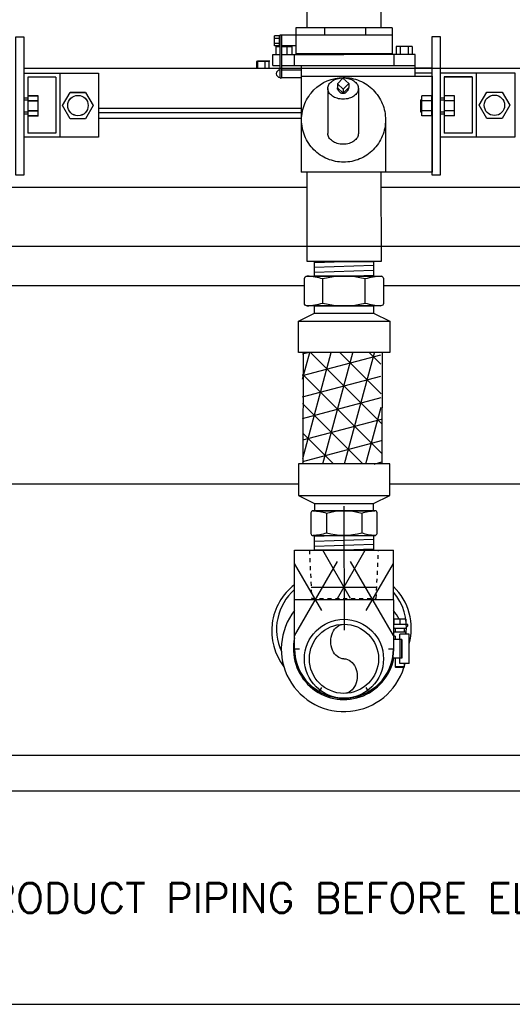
# Model space of a CAD drawing. Extents: x 1152 to 2559, y 156 to 782.
# Tile 9 of 111: x 1528 to 1540, y 280 to 305. Entities that reach past the tile are written whole.
import ezdxf

# ---------------------------------------------------------------- set-up
doc = ezdxf.new("R2010")
doc.units = 0
doc.header["$MEASUREMENT"] = 0
doc.linetypes.add('HIDDEN5', pattern=[0.05, 0.025, -0.025])
for name, color, linetype in [('1', 1, 'CONTINUOUS'), ('BOOT-2FRP', 1, 'CONTINUOUS'), ('DISPENSER-SUMP', 1, 'CONTINUOUS'), ('FLEXHOSE-1.5', 3, 'CONTINUOUS'), ('FREEZE-OUTLINE-TITLES', 60, 'CONTINUOUS'), ('FRP-2', 2, 'CONTINUOUS'), ('FRP-2-HATCH', 1, 'CONTINUOUS'), ('SHEAR-VALVE-PRODUCT', 3, 'CONTINUOUS'), ('TEXT', 3, 'CONTINUOUS')]:
    doc.layers.add(name, color=color, linetype=linetype)
doc.styles.add('sim001', font='simplex.shx', dxfattribs={"height": 0.08})

msp = doc.modelspace()

# ---------------------------------------------------------------- hatches: boundary and pattern name
at = {"layer": 'FRP-2-HATCH', "linetype": 'Continuous'}
h = msp.add_hatch(dxfattribs=at)
h.set_pattern_fill('NET3', color=256, scale=4.212912, angle=-45.098168, style=0)
h.set_pattern_definition([(314.902, (1526.09745, 303.71927), (0.37301, 0.371734), []), (14.902, (1526.09745, 303.71927), (-0.135426, 0.508903), []), (74.902, (1526.09745, 303.71927), (-0.508436, 0.137169), [])])
h.paths.add_polyline_path([(1536.78951, 296.25908), (1534.81196, 296.26585), (1534.81716, 293.44846), (1536.81715, 293.44161)])
h = msp.add_hatch(dxfattribs=at)
h.set_pattern_fill('NET3', color=256, scale=10, style=0)
h.set_pattern_definition([(0, (1535.8611, 288.7596), (0, 1.25), []), (60, (1535.8611, 288.7596), (-1.08253, 0.625), []), (120, (1535.8611, 288.7596), (-1.08253, -0.625), [])])
edge = h.paths.add_edge_path()
edge.add_line((1537.11159, 291.29656), (1536.7356, 291.29656))
edge.add_line((1536.7356, 291.29656), (1536.6768, 290.97484))
edge.add_line((1536.6768, 290.97484), (1535.04371, 290.97484))
edge.add_line((1535.04371, 290.97484), (1534.98538, 291.25728))
edge.add_line((1534.98538, 291.25728), (1534.61111, 291.25728))
edge.add_line((1534.61111, 291.25728), (1534.61111, 288.75961))
edge.add_arc((1535.86111, 288.75961), 1.25, 180, 360)
edge.add_line((1537.11111, 288.75961), (1537.11159, 291.29656))
edge = h.paths.add_edge_path(flags=16)
edge.add_arc((1535.86111, 288.75961), 1.125, 0, 360)
h = msp.add_hatch(dxfattribs=at)
h.set_pattern_fill('NET3', color=256, scale=10, style=0)
h.set_pattern_definition([(0, (1535.8611, 287.8239), (0, 1.25), []), (60, (1535.8611, 287.8239), (-1.08253, 0.625), []), (120, (1535.8611, 287.8239), (-1.08253, -0.625), [])])
h.paths.add_polyline_path([(1536.73512, 291.25744), (1534.98538, 291.25744), (1535.04371, 290.03908), (1536.6768, 290.03908)], flags=17)

# ---------------------------------------------------------------- linework, layer by layer
at = {"layer": '1', "linetype": 'Continuous'}
for p, q in [((1552.60674, 303.45696), (1527.75819, 303.45696)), ((1533.95765, 303.63847), (1533.64504, 303.63847)), ((1533.64504, 303.63847), (1533.64504, 303.45696)), ((1533.98208, 303.64411), (1533.66947, 303.64411)), ((1533.66947, 303.64411), (1533.66947, 303.4626)), ((1533.8557, 303.64411), (1533.8557, 303.4626)), ((1533.95765, 303.63847), (1533.95765, 303.45696)), ((1538.09102, 303.4626), (1537.66562, 303.4626)), ((1529.64755, 302.45526), (1534.77406, 302.45526)), ((1529.64755, 302.34433), (1534.77406, 302.34433)), ((1529.64755, 302.20315), (1529.65842, 302.20315)), ((1529.64755, 302.20315), (1534.77406, 302.20315)), ((1528.20764, 301.81724), (1528.20764, 301.81604)), ((1526.26219, 300.45186), (1534.92601, 300.45186)), ((1536.79775, 300.45186), (1542.35109, 300.45186)), ((1542.91487, 298.94931), (1526.26526, 298.94931)), ((1534.85903, 297.95097), (1526.3238, 297.95097)), ((1542.91487, 297.95097), (1536.85935, 297.95097)), ((1526.48808, 292.94248), (1534.70811, 292.94248)), ((1537.02363, 292.94248), (1542.39348, 292.94248)), ((1555.29923, 286.05832), (1516.3775, 286.05832))]:
    msp.add_line(p, q, dxfattribs=at)
at = {"layer": 'BOOT-2FRP', "color": 7, "linetype": 'Continuous'}
for p, q in [((1537.11829, 289.51696), (1537.11829, 289.37836)), ((1537.42766, 289.51696), (1537.11829, 289.51696)), ((1537.27298, 289.51696), (1537.27298, 289.37836)), ((1537.42766, 289.51696), (1537.42766, 289.37836)), ((1537.47593, 289.37836), (1537.11111, 289.37836)), ((1537.11111, 289.30015), (1537.1319, 289.27936)), ((1537.41405, 289.27936), (1537.1319, 289.27936)), ((1537.15418, 289.27936), (1537.15418, 289.18036)), ((1537.39178, 289.18036), (1537.39178, 289.27936)), ((1537.41405, 289.27936), (1537.47593, 289.34124)), ((1537.47593, 289.34124), (1537.47593, 289.37836)), ((1537.43633, 289.18036), (1537.11111, 289.18036)), ((1537.15418, 289.08136), (1537.11111, 289.08136)), ((1537.32422, 288.99721), (1537.11111, 288.99721)), ((1537.15418, 289.08136), (1537.15418, 288.99721)), ((1537.27298, 288.99721), (1537.27298, 289.13086)), ((1537.51058, 289.13086), (1537.27298, 289.13086)), ((1537.28075, 288.52201), (1537.28075, 288.99721)), ((1537.31258, 288.99721), (1537.31258, 288.52201)), ((1537.32422, 288.99721), (1537.32422, 288.52201)), ((1537.43633, 289.13086), (1537.43633, 289.18036)), ((1537.51058, 288.38836), (1537.51058, 289.13086)), ((1537.0969, 288.57169), (1537.0969, 288.52201)), ((1537.32422, 288.52201), (1537.0969, 288.52201)), ((1537.15418, 288.52201), (1537.15418, 288.3052)), ((1537.27298, 288.38836), (1537.27298, 288.52201)), ((1537.15418, 288.3052), (1537.17002, 288.28936)), ((1537.39178, 288.3052), (1537.15418, 288.3052)), ((1537.37594, 288.28936), (1537.17002, 288.28936)), ((1537.51058, 288.38836), (1537.27298, 288.38836)), ((1537.37594, 288.28936), (1537.39178, 288.3052)), ((1537.39178, 288.3052), (1537.39178, 288.38836))]:
    msp.add_line(p, q, dxfattribs=at)
at = {"layer": 'BOOT-2FRP', "linetype": 'Continuous'}
for centre, radius, start, end in [((1535.50745, 289.21333), 1.47634, 127.382478, 217.722071), ((1536.08743, 289.27618), 1.47634, 344.572339, 46.100952), ((1535.86111, 288.75961), 1.25, 180, 0)]:
    msp.add_arc(centre, radius, start, end, dxfattribs=at)
at = {"layer": 'BOOT-2FRP', "color": 7, "linetype": 'Continuous'}
for centre, radius, start, end in [((1535.50683, 289.25329), 1.35287, 131.459747, 204.533708), ((1536.08804, 289.31615), 1.35287, 352.128047, 40.867606), ((1535.86111, 288.75961), 1.58646, 141.991249, 342.757633), ((1535.86111, 288.75961), 1.58646, 28.514618, 38.008751), ((1535.86111, 288.75961), 1.28125, 167.319617, 349.312993), ((1535.86111, 288.75961), 1.28125, 347.319617, 349.312971), ((1535.86111, 288.75961), 1.58646, 344.759121, 346.466647)]:
    msp.add_arc(centre, radius, start, end, dxfattribs=at)
at = {"layer": 'DISPENSER-SUMP', "color": 2}
for p, q in [((1528.56906, 303.23627), (1527.85954, 303.23627)), ((1527.85954, 303.23627), (1527.85954, 302.71073)), ((1528.56906, 303.23627), (1527.85954, 303.23627)), ((1527.85954, 303.23627), (1527.85954, 302.71073)), ((1528.56906, 303.23507), (1527.85954, 303.23507)), ((1527.85954, 303.23507), (1527.85954, 302.70953)), ((1528.56906, 303.23627), (1528.56906, 301.81724)), ((1528.56906, 303.23627), (1528.56906, 301.81724)), ((1528.56906, 303.23507), (1528.56906, 301.81604)), ((1528.67042, 303.33763), (1528.67042, 301.71588)), ((1528.67042, 303.33763), (1528.67042, 301.71588)), ((1539.10461, 303.24264), (1538.39509, 303.24264)), ((1538.39509, 303.24264), (1538.39509, 302.7171)), ((1539.10461, 303.24191), (1538.39509, 303.24191)), ((1538.39509, 303.24191), (1538.39509, 302.71637)), ((1539.10461, 303.24264), (1539.10461, 301.82361)), ((1539.10461, 303.24191), (1539.10461, 301.82288)), ((1539.20597, 303.34327), (1539.20597, 301.72152)), ((1527.75819, 302.71073), (1527.85954, 302.71073)), ((1538.29373, 302.71637), (1538.39509, 302.71637)), ((1527.75819, 302.66005), (1527.86671, 302.66005)), ((1537.7999, 302.66569), (1537.83115, 302.66569)), ((1537.7999, 302.66569), (1537.7999, 302.36161)), ((1538.08455, 302.66569), (1538.09102, 302.66569)), ((1538.29373, 302.66569), (1538.40226, 302.66569)), ((1527.75819, 302.35597), (1527.86671, 302.35597)), ((1527.75819, 302.30529), (1527.85954, 302.30529)), ((1527.85954, 302.30529), (1527.85954, 301.81724)), ((1527.85954, 302.30529), (1527.85954, 301.81724)), ((1527.85954, 302.3041), (1527.85954, 301.81604)), ((1537.7999, 302.36161), (1537.83115, 302.36161)), ((1538.08455, 302.36161), (1538.09102, 302.36161)), ((1538.29373, 302.36161), (1538.40226, 302.36161)), ((1538.29373, 302.31093), (1538.39509, 302.31093)), ((1538.39509, 302.31166), (1538.39509, 301.82361)), ((1538.39509, 302.31093), (1538.39509, 301.82288)), ((1528.56906, 301.81724), (1527.85954, 301.81724)), ((1528.56906, 301.81724), (1527.85954, 301.81724)), ((1528.56906, 301.81604), (1527.85954, 301.81604)), ((1539.10461, 301.82361), (1538.39509, 301.82361)), ((1539.10461, 301.82288), (1538.39509, 301.82288))]:
    msp.add_line(p, q, dxfattribs=at)
at = {"layer": 'DISPENSER-SUMP', "color": 7}
for p, q in [((1529.64755, 303.33763), (1529.64755, 301.71588)), ((1538.09102, 303.34327), (1537.66562, 303.34327))]:
    msp.add_line(p, q, dxfattribs=at)
at = {"layer": 'DISPENSER-SUMP'}
for p, q in [((1528.12011, 302.76141), (1527.86671, 302.76141)), ((1527.86671, 302.25461), (1527.86671, 302.76141)), ((1528.12011, 302.76141), (1527.86671, 302.76141)), ((1527.86671, 302.25461), (1527.86671, 302.76141)), ((1528.12011, 302.76021), (1527.86671, 302.76021)), ((1527.86671, 302.25342), (1527.86671, 302.76021)), ((1528.12011, 302.25461), (1528.12011, 302.76141)), ((1528.12011, 302.25461), (1528.12011, 302.76141)), ((1528.12011, 302.25342), (1528.12011, 302.76021)), ((1538.08455, 302.76705), (1537.83115, 302.76705)), ((1537.83115, 302.26025), (1537.83115, 302.76705)), ((1538.08455, 302.26025), (1538.08455, 302.76705)), ((1538.65565, 302.76778), (1538.40226, 302.76778)), ((1538.40226, 302.26098), (1538.40226, 302.76778)), ((1538.65565, 302.76705), (1538.40226, 302.76705)), ((1538.40226, 302.26025), (1538.40226, 302.76705)), ((1538.65565, 302.26098), (1538.65565, 302.76778)), ((1538.65565, 302.26025), (1538.65565, 302.76705)), ((1528.12011, 302.63471), (1527.86671, 302.63471)), ((1528.12011, 302.63471), (1527.86671, 302.63471)), ((1528.12011, 302.63351), (1527.86671, 302.63351)), ((1538.08455, 302.64035), (1537.83115, 302.64035)), ((1538.65565, 302.64108), (1538.40226, 302.64108)), ((1538.65565, 302.64035), (1538.40226, 302.64035)), ((1528.12011, 302.38131), (1527.86671, 302.38131)), ((1528.12011, 302.38131), (1527.86671, 302.38131)), ((1528.12011, 302.38012), (1527.86671, 302.38012)), ((1528.12011, 302.25461), (1527.86671, 302.25461)), ((1528.12011, 302.25461), (1527.86671, 302.25461)), ((1528.12011, 302.25342), (1527.86671, 302.25342)), ((1538.08455, 302.38695), (1537.83115, 302.38695)), ((1538.08455, 302.26025), (1537.83115, 302.26025)), ((1538.65565, 302.38768), (1538.40226, 302.38768)), ((1538.65565, 302.38695), (1538.40226, 302.38695)), ((1538.65565, 302.26098), (1538.40226, 302.26098)), ((1538.65565, 302.26025), (1538.40226, 302.26025))]:
    msp.add_line(p, q, dxfattribs=at)
at = {"layer": 'DISPENSER-SUMP', "color": 2}
for points in [[(1527.55547, 300.75296), (1527.55547, 304.26306), (1527.75819, 304.26306), (1527.75819, 300.75296)], [(1538.09102, 300.7586), (1538.09102, 304.2687), (1538.29373, 304.2687), (1538.29373, 300.7586)]]:
    msp.add_lwpolyline(points, close=True, dxfattribs=at)
for points in [[(1527.75819, 303.33643), (1529.64755, 303.33643), (1529.64755, 301.71468), (1527.75819, 301.71468)], [(1538.29373, 303.344), (1540.1831, 303.344), (1540.1831, 301.72225), (1538.29373, 301.72225)]]:
    msp.add_lwpolyline(points, dxfattribs=at)
at = {"layer": 'DISPENSER-SUMP'}
for points in [[(1529.32495, 302.85497), (1529.5188, 302.51922), (1529.32495, 302.18346), (1528.93725, 302.18346), (1528.7434, 302.51922), (1528.93725, 302.85497)], [(1529.32495, 302.85378), (1529.5188, 302.51802), (1529.32495, 302.18226), (1528.93725, 302.18226), (1528.7434, 302.51802), (1528.93725, 302.85378)], [(1539.8605, 302.86135), (1540.05435, 302.52559), (1539.8605, 302.18983), (1539.4728, 302.18983), (1539.27895, 302.52559), (1539.4728, 302.86135)]]:
    msp.add_lwpolyline(points, close=True, dxfattribs=at)
at = {"layer": 'DISPENSER-SUMP', "color": 2}
for centre in [(1529.1311, 302.51922), (1529.1311, 302.51802), (1539.66665, 302.52559)]:
    msp.add_circle(centre, 0.25847, dxfattribs=at)
at = {"layer": 'FLEXHOSE-1.5', "color": 7, "linetype": 'Continuous'}
for p, q in [((1535.11111, 298.5486), (1535.86571, 298.57407)), ((1535.11111, 298.42352), (1536.61111, 298.47411)), ((1535.11111, 298.29845), (1536.61111, 298.34904)), ((1535.86571, 298.19886), (1536.61111, 298.22397)), ((1535.85638, 291.6325), (1535.11098, 291.60739)), ((1536.61098, 291.5329), (1535.11098, 291.48232)), ((1536.61098, 291.40783), (1535.11098, 291.35725)), ((1536.61098, 291.28276), (1535.85638, 291.25728))]:
    msp.add_line(p, q, dxfattribs=at)
at = {"layer": 'FLEXHOSE-1.5', "color": 2, "linetype": 'Continuous'}
for p, q in [((1535.32698, 297.51911), (1535.32698, 298.12736)), ((1536.39778, 297.51911), (1536.39778, 298.12736)), ((1535.41447, 292.20008), (1535.41447, 291.69123)), ((1536.31029, 292.20008), (1536.31029, 291.69123))]:
    msp.add_line(p, q, dxfattribs=at)
at = {"layer": 'FLEXHOSE-1.5', "color": 1, "linetype": 'Continuous'}
for p, q in [((1535.11111, 297.26246), (1536.6094, 297.26246)), ((1535.11111, 292.44504), (1536.6094, 292.44504))]:
    msp.add_line(p, q, dxfattribs=at)
at = {"layer": 'FLEXHOSE-1.5', "linetype": 'Continuous'}
for p, q in [((1534.70811, 297.06216), (1537.02363, 297.06216)), ((1534.70811, 292.64534), (1537.02363, 292.64534))]:
    msp.add_line(p, q, dxfattribs=at)
at = {"layer": 'FLEXHOSE-1.5', "color": 1, "linetype": 'Continuous'}
for points in [[(1535.11111, 298.57391), (1536.61111, 298.57391), (1536.61111, 298.19886), (1535.11111, 298.19886)], [(1536.61098, 291.25744), (1535.11098, 291.25744), (1535.11098, 291.6325), (1536.61098, 291.6325)]]:
    msp.add_lwpolyline(points, close=True, dxfattribs=at)
at = {"layer": 'FLEXHOSE-1.5', "linetype": 'Continuous'}
for points in [[(1536.85935, 298.13636), (1536.85935, 297.50699, -0.41421356), (1536.79685, 297.44891), (1534.92153, 297.44891, -0.41421356), (1534.85903, 297.51141), (1534.85903, 298.13636, -0.41421356), (1534.93053, 298.19886), (1536.79104, 298.19886, -0.41421356)], [(1536.69643, 291.68369), (1536.69643, 292.21021, 0.41421356), (1536.64414, 292.2588), (1535.07528, 292.2588, 0.41421356), (1535.02299, 292.20652), (1535.02299, 291.68369, 0.41421356), (1535.08281, 291.63141), (1536.63928, 291.63141, 0.41421356)]]:
    msp.add_lwpolyline(points, format="xyb", close=True, dxfattribs=at)
at = {"layer": 'FLEXHOSE-1.5', "color": 2, "linetype": 'Continuous'}
for points in [[(1536.79884, 298.19751, 0.0658833), (1536.39778, 298.12736, 0.13354685), (1535.32698, 298.12736, 0.05884794), (1534.93053, 298.19886)], [(1534.92153, 297.44891, 0.06461552), (1535.32698, 297.51911, 0.13354685), (1536.39778, 297.51911, 0.06526141), (1536.79685, 297.44891)], [(1535.07528, 292.2588, -0.06461552), (1535.41447, 292.20008, -0.13354685), (1536.31029, 292.20008, -0.06526141), (1536.64414, 292.2588)], [(1536.64581, 291.63253, -0.0658833), (1536.31029, 291.69123, -0.13354685), (1535.41447, 291.69123, -0.05884794), (1535.08281, 291.63141)]]:
    msp.add_lwpolyline(points, format="xyb", dxfattribs=at)
at = {"layer": 'FLEXHOSE-1.5', "linetype": 'Continuous'}
for points in [[(1535.11111, 297.44891), (1536.6094, 297.44891), (1536.6094, 297.26246), (1537.02363, 297.06216), (1537.02363, 296.26246), (1534.70811, 296.26246), (1534.70811, 297.06216), (1535.11111, 297.26352)], [(1535.11111, 292.25859), (1536.6094, 292.25859), (1536.6094, 292.44504), (1537.02363, 292.64534), (1537.02363, 293.44504), (1534.70811, 293.44504), (1534.70811, 292.64534), (1535.11111, 292.44398)]]:
    msp.add_lwpolyline(points, close=True, dxfattribs=at)
at = {"layer": 'FREEZE-OUTLINE-TITLES'}
for p, q in [((1534.83164, 297.06422), (1534.83164, 297.06216)), ((1534.83164, 297.06422), (1534.83164, 297.06216)), ((1534.8289, 296.26246), (1534.81924, 293.44504)), ((1534.8289, 296.26246), (1534.81924, 293.44504)), ((1536.82891, 296.26246), (1536.81925, 293.44504)), ((1535.86045, 292.37104), (1535.86213, 289.23148))]:
    msp.add_line(p, q, dxfattribs=at)
at = {"layer": 'FRP-2'}
msp.add_lwpolyline([(1534.60638, 291.25728), (1537.10638, 291.25728), (1537.11111, 288.75961, -1), (1534.61111, 288.75961)], format="xyb", close=True, dxfattribs=at)
at = {"layer": 'FRP-2', "linetype": 'HIDDEN5'}
msp.add_lwpolyline([(1534.98538, 291.25744), (1535.04371, 290.03908), (1536.6768, 290.03908), (1536.73512, 291.25744)], dxfattribs=at)
at = {"layer": 'FRP-2'}
for radius in [1, 0.875]:
    msp.add_circle((1535.86, 288.50961), radius, dxfattribs=at)
at = {"layer": 'FRP-2', "color": 1, "linetype": 'Continuous', "extrusion": (0, 0, -1)}
for centre, major_axis in [((1535.86086, 288.94711), (0, 0.4375)), ((1535.86086, 288.07211), (0, -0.4375))]:
    msp.add_ellipse(centre, major_axis=major_axis, ratio=0.76442522, start_param=3.14159265, end_param=6.28318531, dxfattribs=at)
at = {"layer": 'SHEAR-VALVE-PRODUCT'}
for p, q in [((1534.6448, 304.48929), (1534.6448, 304.23433)), ((1537.07742, 304.48929), (1534.6448, 304.48929)), ((1535.36597, 304.48929), (1535.36597, 304.29862)), ((1536.40465, 304.48929), (1536.40465, 304.29862)), ((1537.07742, 304.48929), (1537.07742, 304.23433)), ((1534.6448, 304.29862), (1534.2408, 304.29862)), ((1537.07742, 304.29862), (1534.6448, 304.29862)), ((1534.6448, 304.23433), (1534.6448, 303.82889)), ((1537.07742, 304.23433), (1537.07742, 303.82889)), ((1534.6448, 304.02898), (1534.28175, 304.02898)), ((1534.0566, 303.81503), (1534.2408, 303.81503)), ((1534.0566, 303.53215), (1534.0566, 303.81503)), ((1534.28175, 303.81503), (1535.86111, 303.81503)), ((1534.59635, 303.81503), (1534.59635, 303.53215)), ((1537.07742, 303.82889), (1534.6448, 303.82889)), ((1537.66562, 303.81503), (1535.86111, 303.81503)), ((1537.1193, 303.81503), (1537.1193, 303.53215)), ((1537.66562, 303.53215), (1537.66562, 303.81503)), ((1534.0566, 303.53215), (1534.2408, 303.53215)), ((1534.28175, 303.53215), (1537.66562, 303.53215)), ((1534.77406, 303.53215), (1534.77406, 300.82884)), ((1537.66562, 303.24928), (1537.66562, 303.53215)), ((1535.47967, 302.85262), (1535.47967, 302.85262)), ((1536.91144, 302.15731), (1536.91144, 300.82884))]:
    msp.add_line(p, q, dxfattribs=at)
at = {"layer": 'SHEAR-VALVE-PRODUCT', "color": 2}
for p, q in [((1534.23235, 304.28151), (1534.10565, 304.28151)), ((1534.10565, 304.02812), (1534.10565, 304.28151)), ((1534.23235, 304.21816), (1534.10565, 304.21816)), ((1534.23235, 304.02812), (1534.23235, 304.28151)), ((1534.23235, 304.09147), (1534.10565, 304.09147)), ((1534.23235, 304.02812), (1534.10565, 304.02812)), ((1534.13569, 304.015), (1534.13569, 303.81228)), ((1534.13569, 304.015), (1534.2408, 304.015)), ((1534.28175, 304.015), (1534.54113, 304.015)), ((1534.41144, 304.015), (1534.41144, 303.81228)), ((1534.54113, 304.015), (1534.54113, 303.81228)), ((1537.58653, 304.015), (1537.18109, 304.015)), ((1537.18109, 304.015), (1537.18109, 303.81228)), ((1537.28245, 304.015), (1537.28245, 303.81228)), ((1537.48517, 304.015), (1537.48517, 303.81228)), ((1537.58653, 304.015), (1537.58653, 303.81228)), ((1534.77323, 303.41933), (1534.28175, 303.41933)), ((1534.28175, 303.23265), (1534.77406, 303.23265)), ((1535.45286, 302.9505), (1535.45286, 301.80981)), ((1536.22529, 302.9505), (1536.22529, 301.80981))]:
    msp.add_line(p, q, dxfattribs=at)
at = {"layer": 'SHEAR-VALVE-PRODUCT', "color": 1}
for p, q in [((1534.2408, 304.29862), (1534.2408, 303.23265)), ((1534.28175, 304.29862), (1534.28175, 303.23265)), ((1535.82895, 303.21647), (1535.6931, 303.066)), ((1535.97941, 303.08061), (1535.82895, 303.21647)), ((1535.6931, 303.066), (1535.84356, 302.93015)), ((1535.6931, 303.066), (1535.6931, 302.96578)), ((1535.6931, 302.96578), (1535.84356, 302.82993)), ((1535.84356, 302.93015), (1535.97941, 303.08061)), ((1535.84356, 302.82993), (1535.97941, 302.98039)), ((1535.84356, 302.93015), (1535.84356, 302.82993)), ((1535.97941, 303.08061), (1535.97941, 302.98039))]:
    msp.add_line(p, q, dxfattribs=at)
at = {"layer": 'SHEAR-VALVE-PRODUCT'}
for points in [[(1536.80398, 304.48929), (1536.80398, 306.80004), (1534.91824, 306.80004), (1534.91824, 304.48929)], [(1536.79699, 300.82884), (1536.80158, 298.57407), (1534.92984, 298.57407), (1534.92524, 300.82884)]]:
    msp.add_lwpolyline(points, dxfattribs=at)
at = {"layer": 'SHEAR-VALVE-PRODUCT', "linetype": 'Continuous'}
msp.add_lwpolyline([(1534.77406, 303.26146), (1538.09102, 303.26146), (1538.09102, 300.82884), (1534.77406, 300.82884)], dxfattribs=at)
at = {"layer": 'SHEAR-VALVE-PRODUCT'}
for points in [[(1535.85012, 301.08609, -0.09932324), (1535.44444, 301.16748, -0.09883208), (1535.09965, 301.39984, -0.09814531), (1534.86974, 301.7469, -0.09766515), (1534.7888, 302.15731, -0.09766515), (1534.86974, 302.56772, -0.09814531), (1535.09965, 302.91479, -0.19644698), (1535.83907, 303.22923, -0.03312795)], [(1535.83907, 303.22848, -0.10197605), (1536.2558, 303.14715, -0.09883208), (1536.60059, 302.91479, -0.09814531), (1536.83051, 302.56772, -0.09766515), (1536.91144, 302.15731, -0.09766515), (1536.83051, 301.7469, -0.09814531), (1536.60059, 301.39984, -0.09883208), (1536.2558, 301.16748, -0.09932324), (1535.85012, 301.08609, -0.09932324)]]:
    msp.add_lwpolyline(points, format="xyb", dxfattribs=at)
at = {"layer": 'SHEAR-VALVE-PRODUCT', "color": 2}
msp.add_lwpolyline([(1536.22529, 302.9505, -0.13451952), (1536.19847, 302.85262, -0.10685147), (1536.11217, 302.75957, -0.08225026), (1535.99221, 302.70221, -0.07058603), (1535.83907, 302.68048, -0.07058603), (1535.68594, 302.70221, -0.08225026), (1535.56598, 302.75957, -0.10685147), (1535.47967, 302.85262, -0.13451952), (1535.45286, 302.9505, -0.13451952), (1535.47967, 303.04837, -0.10685147), (1535.56598, 303.14142, -0.08225026), (1535.68594, 303.19878, -0.07058603), (1535.83907, 303.22051, -0.07058603), (1535.99221, 303.19878, -0.08225026), (1536.11217, 303.14142, -0.10685147), (1536.19847, 303.04837, -0.13451952)], format="xyb", close=True, dxfattribs=at)
at = {"layer": 'SHEAR-VALVE-PRODUCT', "color": 1}
for points in [[(1535.82225, 303.20904, -0.02929501), (1535.83558, 303.20982, -0.12487813)], [(1535.83558, 303.20982, -0.00161062), (1535.83631, 303.20982, -0.10579403)], [(1535.97971, 302.98094, -0.05443167), (1535.94004, 302.87961, -0.10579403), (1535.88995, 302.83675, -0.12487813), (1535.83558, 302.82296, -0.12487813), (1535.7812, 302.83675, -0.10579403), (1535.73111, 302.87961, -0.11982152), (1535.69339, 302.96552, -0.07476277)]]:
    msp.add_lwpolyline(points, format="xyb", dxfattribs=at)
at = {"layer": 'SHEAR-VALVE-PRODUCT', "color": 2}
msp.add_lwpolyline([(1536.22529, 301.80981, -0.13451952), (1536.19847, 301.71194, -0.10685147), (1536.11217, 301.61888, -0.08225026), (1535.99221, 301.56153, -0.07058603), (1535.83907, 301.5398, -0.07058603), (1535.68594, 301.56153, -0.08225026), (1535.56598, 301.61888, -0.10685147), (1535.47967, 301.71194, -0.13451952), (1535.45286, 301.80981, -0.13451952)], format="xyb", dxfattribs=at)
msp.add_arc((1534.2408, 303.32599), 0.09334, 90, 270, dxfattribs=at)
at = {"layer": 'SHEAR-VALVE-PRODUCT', "color": 1}
msp.add_arc((1534.26127, 303.23265), 0.02047, 180, 0, dxfattribs=at)
at = {"layer": 'TEXT', "color": 4}
msp.add_lwpolyline([(1520.28794, 279.76134), (1553.22024, 279.76134), (1553.22024, 285.16119), (1520.28794, 285.16119)], close=True, dxfattribs=at)

# ---------------------------------------------------------------- texts
at = {"layer": 'TEXT', "insert": (1521.90777, 282.83173), "char_height": 0.75, "width": 31.4788729, "attachment_point": 1, "style": 'sim001'}
msp.add_mtext('INSTALL PRODUCT PIPING BEFORE ELECTRICAL CONDUIT.', dxfattribs=at)

doc.saveas('drawing.dxf')
